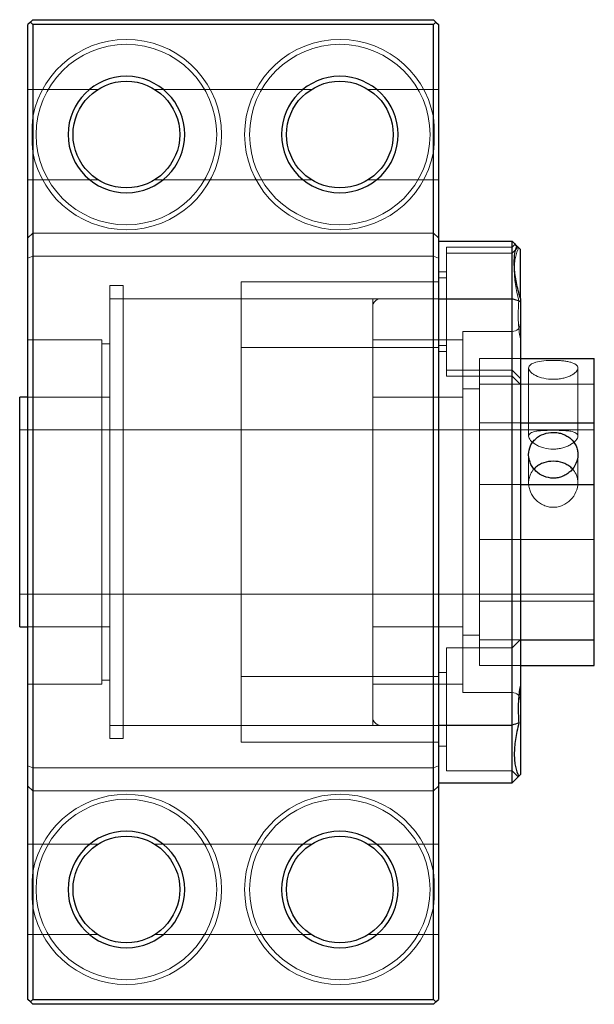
# Model space of a CAD drawing. Header units: millimetres. Extents: x 6289 to 6490, y 8112 to 8298.
# Tile 2 of 4: x 6375 to 6410, y 8112 to 8172. Entities that reach past the tile are written whole.
import ezdxf
from ezdxf.lldxf.tags import DXFTag

# ---------------------------------------------------------------- set-up
doc = ezdxf.new("R2010")
doc.units = ezdxf.units.MM
doc.layers.add('1', color=7, linetype='CONTINUOUS', true_color=0xffffff)
tags = doc.linetypes.add('DASHED', pattern=[25.72, 12.86, -12.86]).pattern_tags.tags
tags[6:7] = [DXFTag(74, 4), DXFTag(75, 0), DXFTag(340, '0'), DXFTag(46, 0.0), DXFTag(50, 0.0), DXFTag(44, 0.0), DXFTag(45, 0.0)]
tags[4:5] = [DXFTag(74, 4), DXFTag(75, 0), DXFTag(340, '0'), DXFTag(46, 0.0), DXFTag(50, 0.0), DXFTag(44, 0.0), DXFTag(45, 0.0)]

msp = doc.modelspace()

# ---------------------------------------------------------------- linework, layer by layer
at = {"layer": '1', "color": 7, "linetype": 'Continuous'}
for p, q in [((6375.951, 8171.806), (6375.801, 8171.656)), ((6375.801, 8112.256), (6375.801, 8171.656)), ((6375.951, 8171.806), (6376.101, 8171.956)), ((6376.101, 8171.656), (6375.951, 8171.806)), ((6376.101, 8171.956), (6400.501, 8171.956)), ((6400.501, 8171.656), (6376.101, 8171.656)), ((6376.101, 8171.656), (6376.101, 8112.256)), ((6400.501, 8171.956), (6400.651, 8171.806)), ((6400.651, 8171.806), (6400.501, 8171.656)), ((6400.501, 8112.256), (6400.501, 8171.656)), ((6400.651, 8171.806), (6400.801, 8171.656)), ((6400.801, 8171.656), (6400.801, 8112.256)), ((6400.801, 8158.456), (6405.301, 8158.456)), ((6405.301, 8154.947), (6405.301, 8158.456)), ((6405.801, 8154.963), (6405.801, 8157.956)), ((6400.801, 8154.947), (6405.301, 8154.947)), ((6405.301, 8128.966), (6405.301, 8154.947)), ((6405.801, 8154.963), (6405.801, 8154.772)), ((6405.801, 8154.772), (6405.801, 8131.428)), ((6405.801, 8151.307), (6410.301, 8151.307)), ((6410.301, 8147.394), (6410.301, 8151.307)), ((6375.801, 8148.956), (6375.301, 8148.956)), ((6375.301, 8141.956), (6375.301, 8148.956)), ((6405.801, 8147.394), (6410.301, 8147.394)), ((6410.301, 8143.637), (6410.301, 8147.394)), ((6405.801, 8143.637), (6410.301, 8143.637)), ((6410.301, 8134.166), (6410.301, 8143.637)), ((6375.301, 8134.956), (6375.301, 8141.956)), ((6375.301, 8134.956), (6375.801, 8134.956)), ((6405.801, 8134.166), (6410.301, 8134.166)), ((6410.301, 8132.606), (6410.301, 8134.166)), ((6405.801, 8132.606), (6410.301, 8132.606)), ((6405.801, 8131.439), (6405.801, 8125.956)), ((6400.801, 8128.966), (6405.301, 8128.966)), ((6405.301, 8125.456), (6405.301, 8128.966)), ((6400.801, 8125.456), (6405.301, 8125.456)), ((6375.951, 8112.106), (6375.801, 8112.256)), ((6375.951, 8112.106), (6376.101, 8112.256)), ((6376.101, 8111.956), (6375.951, 8112.106)), ((6376.101, 8112.256), (6400.501, 8112.256)), ((6400.501, 8112.256), (6400.651, 8112.106)), ((6400.651, 8112.106), (6400.501, 8111.956)), ((6400.651, 8112.106), (6400.801, 8112.256)), ((6400.501, 8111.956), (6376.101, 8111.956))]:
    msp.add_line(p, q, dxfattribs=at)
at = {"layer": '1', "color": 8, "linetype": 'DASHED', "lineweight": 5}
for p, q in [((6380.069, 8167.706), (6375.801, 8167.706)), ((6393.069, 8167.706), (6383.533, 8167.706)), ((6400.801, 8167.706), (6396.533, 8167.706)), ((6375.801, 8162.206), (6380.069, 8162.206)), ((6383.533, 8162.206), (6393.069, 8162.206)), ((6396.533, 8162.206), (6400.801, 8162.206)), ((6376.101, 8158.956), (6375.801, 8158.656)), ((6376.101, 8158.956), (6400.501, 8158.956)), ((6400.501, 8158.956), (6400.801, 8158.656)), ((6405.481, 8158.276), (6405.301, 8158.096)), ((6405.301, 8158.096), (6401.301, 8158.096)), ((6401.301, 8158.096), (6401.301, 8154.346)), ((6405.301, 8157.727), (6401.301, 8157.727)), ((6405.666, 8158.092), (6405.301, 8157.727)), ((6375.801, 8157.418), (6376.101, 8157.542)), ((6376.101, 8157.542), (6400.501, 8157.542)), ((6400.801, 8157.418), (6400.501, 8157.542)), ((6401.301, 8156.596), (6400.801, 8156.596)), ((6400.801, 8155.977), (6388.801, 8155.977)), ((6388.801, 8153.977), (6388.801, 8155.977)), ((6401.301, 8156.227), (6400.801, 8156.227)), ((6381.601, 8155.756), (6380.801, 8155.756)), ((6380.801, 8141.956), (6380.801, 8155.756)), ((6381.601, 8141.956), (6381.601, 8155.756)), ((6388.801, 8154.956), (6380.801, 8154.956)), ((6397.301, 8154.956), (6381.601, 8154.956)), ((6396.801, 8154.956), (6388.801, 8154.956)), ((6396.801, 8154.956), (6396.801, 8128.956)), ((6400.801, 8154.956), (6397.301, 8154.956)), ((6401.301, 8154.346), (6401.301, 8150.596)), ((6388.801, 8151.977), (6388.801, 8153.977)), ((6405.301, 8152.956), (6402.301, 8152.956)), ((6402.301, 8152.956), (6402.301, 8130.956)), ((6380.301, 8152.456), (6375.801, 8152.456)), ((6380.301, 8141.956), (6380.301, 8152.456)), ((6380.801, 8152.206), (6380.301, 8152.206)), ((6402.301, 8152.456), (6396.801, 8152.456)), ((6388.801, 8151.977), (6400.801, 8151.977)), ((6388.801, 8131.936), (6388.801, 8151.977)), ((6388.801, 8151.977), (6388.801, 8131.936)), ((6400.801, 8152.096), (6401.301, 8152.096)), ((6400.801, 8151.727), (6401.301, 8151.727)), ((6403.301, 8151.307), (6405.801, 8151.307)), ((6403.301, 8147.394), (6403.301, 8151.307)), ((6401.301, 8150.596), (6405.301, 8150.596)), ((6401.301, 8150.596), (6401.301, 8150.227)), ((6405.301, 8150.596), (6405.801, 8150.096)), ((6406.301, 8150.73), (6406.301, 8146.571)), ((6409.301, 8146.569), (6409.301, 8150.727)), ((6401.301, 8150.227), (6405.301, 8150.227)), ((6405.301, 8150.227), (6405.801, 8149.727)), ((6403.301, 8149.456), (6402.301, 8149.456)), ((6403.301, 8149.746), (6410.301, 8149.746)), ((6380.801, 8148.956), (6375.801, 8148.956)), ((6402.301, 8148.956), (6396.801, 8148.956)), ((6380.801, 8146.956), (6375.301, 8146.956)), ((6388.801, 8146.956), (6380.801, 8146.956)), ((6396.801, 8146.956), (6388.801, 8146.956)), ((6402.301, 8146.956), (6396.801, 8146.956)), ((6410.301, 8146.956), (6402.301, 8146.956)), ((6403.301, 8147.394), (6405.801, 8147.394)), ((6403.301, 8143.637), (6403.301, 8147.394)), ((6406.301, 8145.46), (6406.301, 8143.732)), ((6409.301, 8143.732), (6409.301, 8145.459)), ((6403.301, 8143.637), (6405.801, 8143.637)), ((6403.301, 8134.166), (6403.301, 8143.637)), ((6380.301, 8131.456), (6380.301, 8141.956)), ((6380.801, 8128.156), (6380.801, 8141.956)), ((6381.601, 8128.156), (6381.601, 8141.956)), ((6403.301, 8140.276), (6410.301, 8140.276)), ((6375.301, 8136.956), (6380.801, 8136.956)), ((6380.801, 8136.956), (6388.801, 8136.956)), ((6388.801, 8136.956), (6396.801, 8136.956)), ((6396.801, 8136.956), (6402.301, 8136.956)), ((6402.301, 8136.956), (6410.301, 8136.956)), ((6403.301, 8136.519), (6410.301, 8136.519)), ((6375.801, 8134.956), (6380.801, 8134.956)), ((6396.801, 8134.956), (6402.301, 8134.956)), ((6402.301, 8134.456), (6403.301, 8134.456)), ((6405.301, 8133.686), (6401.301, 8133.686)), ((6401.301, 8133.686), (6401.301, 8129.936)), ((6403.301, 8134.166), (6405.801, 8134.166)), ((6403.301, 8132.606), (6403.301, 8134.166)), ((6405.801, 8134.186), (6405.301, 8133.686)), ((6403.301, 8132.606), (6405.801, 8132.606)), ((6400.801, 8131.936), (6388.801, 8131.936)), ((6388.801, 8129.936), (6388.801, 8131.936)), ((6401.301, 8132.186), (6400.801, 8132.186)), ((6375.801, 8131.456), (6380.301, 8131.456)), ((6380.301, 8131.706), (6380.801, 8131.706)), ((6396.801, 8131.456), (6402.301, 8131.456)), ((6402.301, 8130.956), (6405.301, 8130.956)), ((6388.801, 8127.936), (6388.801, 8129.936)), ((6401.301, 8129.936), (6401.301, 8126.186)), ((6380.801, 8128.956), (6388.801, 8128.956)), ((6381.601, 8128.956), (6397.301, 8128.956)), ((6388.801, 8128.956), (6396.801, 8128.956)), ((6397.301, 8128.956), (6400.801, 8128.956)), ((6380.801, 8128.156), (6381.601, 8128.156)), ((6388.801, 8127.936), (6400.801, 8127.936)), ((6400.801, 8127.686), (6401.301, 8127.686)), ((6375.801, 8126.495), (6376.101, 8126.371)), ((6400.801, 8126.495), (6400.501, 8126.371)), ((6376.101, 8126.371), (6400.501, 8126.371)), ((6401.301, 8126.186), (6405.301, 8126.186)), ((6405.301, 8126.186), (6405.666, 8125.821)), ((6375.801, 8125.256), (6376.101, 8124.956)), ((6400.801, 8125.256), (6400.501, 8124.956)), ((6376.101, 8124.956), (6400.501, 8124.956)), ((6380.069, 8121.706), (6375.801, 8121.706)), ((6393.069, 8121.706), (6383.533, 8121.706)), ((6400.801, 8121.706), (6396.533, 8121.706)), ((6375.801, 8116.206), (6380.069, 8116.206)), ((6383.533, 8116.206), (6393.069, 8116.206)), ((6396.533, 8116.206), (6400.801, 8116.206))]:
    msp.add_line(p, q, dxfattribs=at)
at = {"layer": '1', "color": 8, "linetype": 'DASHED', "lineweight": 5, "extrusion": (0, 0, -1)}
for centre in [(-6381.801, 8164.956), (-6394.801, 8164.956), (-6381.801, 8118.956), (-6394.801, 8118.956)]:
    msp.add_circle(centre, 5.5, dxfattribs=at)
at = {"layer": '1', "color": 7, "linetype": 'Continuous', "extrusion": (0, 0, -1)}
for centre in [(-6381.801, 8164.956), (-6394.801, 8164.956), (-6381.801, 8118.956), (-6394.801, 8118.956)]:
    msp.add_circle(centre, 3.55, dxfattribs=at)
at = {"layer": '1', "color": 7, "linetype": 'Continuous'}
for centre in [(6381.801, 8164.956), (6394.801, 8164.956), (6381.801, 8118.956), (6394.801, 8118.956)]:
    msp.add_circle(centre, 3.25, dxfattribs=at)
at = {"layer": '1', "color": 8, "linetype": 'DASHED', "lineweight": 5}
for centre, radius, start, end in [((6381.801, 8164.956), 5.8, 190.65491, 169.34509), ((6394.801, 8164.956), 5.8, 10.65491, 349.34509), ((6397.301, 8154.456), 0.5, 90, 180), ((6397.301, 8129.456), 0.5, 180, 270), ((6381.801, 8118.956), 5.8, 190.65491, 169.34509), ((6394.801, 8118.956), 5.8, 10.65491, 349.34509)]:
    msp.add_arc(centre, radius, start, end, dxfattribs=at)
at = {"layer": '1', "color": 8, "linetype": 'DASHED', "lineweight": 5, "extrusion": (0, 0, -1)}
for centre, start, end in [((-6405.301, 8153.456), 180, 270), ((-6405.301, 8130.456), 90, 180)]:
    msp.add_arc(centre, 0.5, start, end, dxfattribs=at)
at = {"layer": '1', "color": 8, "linetype": 'DASHED', "lineweight": 5}
for points in [[(6376.101, 8166.029), (6376.034, 8165.314), (6376.034, 8164.599), (6376.101, 8163.884)], [(6400.501, 8163.884), (6400.568, 8164.599), (6400.568, 8165.314), (6400.501, 8166.029)], [(6376.101, 8120.029), (6376.034, 8119.314), (6376.034, 8118.599), (6376.101, 8117.884)], [(6400.501, 8117.884), (6400.568, 8118.599), (6400.568, 8119.314), (6400.501, 8120.029)]]:
    msp.add_open_spline(points, degree=3, dxfattribs=at)
at = {"layer": '1', "color": 7, "linetype": 'Continuous'}
for points in [[(6405.301, 8158.456), (6405.394, 8158.363), (6405.488, 8158.27), (6405.581, 8158.176)], [(6405.598, 8158.16), (6405.65, 8158.108), (6405.718, 8158.039), (6405.801, 8157.956)], [(6405.801, 8154.772), (6405.634, 8154.831), (6405.468, 8154.889), (6405.301, 8154.947)], [(6405.707, 8129.108), (6405.572, 8129.06), (6405.437, 8129.013), (6405.301, 8128.966)], [(6405.707, 8125.863), (6405.572, 8125.727), (6405.437, 8125.592), (6405.301, 8125.456)]]:
    msp.add_open_spline(points, degree=3, dxfattribs=at)
for points, knots in [([(6405.801, 8154.963), (6405.704, 8155.296), (6405.622, 8155.622), (6405.5, 8156.243), (6405.459, 8156.536), (6405.429, 8156.949), (6405.425, 8157.083), (6405.427, 8157.338), (6405.434, 8157.459), (6405.47, 8157.8), (6405.516, 8158.001), (6405.581, 8158.176)], [0, 0, 0, 0, 0.25, 0.25, 0.5, 0.5, 0.625, 0.625, 0.75, 0.75, 1, 1, 1, 1]), ([(6407.801, 8144.02), (6407.9, 8144.02), (6407.998, 8144.029), (6408.19, 8144.067), (6408.285, 8144.096), (6408.467, 8144.17), (6408.553, 8144.215), (6408.716, 8144.322), (6408.793, 8144.384), (6409, 8144.585), (6409.111, 8144.746), (6409.261, 8145.09), (6409.301, 8145.276), (6409.301, 8145.549), (6409.291, 8145.641), (6409.253, 8145.818), (6409.225, 8145.903), (6409.112, 8146.151), (6409.002, 8146.299), (6408.793, 8146.485), (6408.717, 8146.539), (6408.555, 8146.635), (6408.467, 8146.676), (6408.285, 8146.742), (6408.192, 8146.767), (6407.999, 8146.8), (6407.9, 8146.809), (6407.606, 8146.809), (6407.408, 8146.775), (6407.047, 8146.644), (6406.879, 8146.546), (6406.672, 8146.363), (6406.608, 8146.294), (6406.5, 8146.148), (6406.453, 8146.07), (6406.34, 8145.823), (6406.301, 8145.644), (6406.301, 8145.368), (6406.311, 8145.277), (6406.349, 8145.096), (6406.378, 8145.006), (6406.453, 8144.833), (6406.499, 8144.75), (6406.608, 8144.593), (6406.671, 8144.519), (6406.878, 8144.317), (6407.045, 8144.207), (6407.405, 8144.06), (6407.602, 8144.02), (6407.801, 8144.02)], [0, 0, 0, 0, 0.03125, 0.03125, 0.0625, 0.0625, 0.09375, 0.09375, 0.125, 0.125, 0.1875, 0.1875, 0.25, 0.25, 0.28125, 0.28125, 0.3125, 0.3125, 0.375, 0.375, 0.40625, 0.40625, 0.4375, 0.4375, 0.46875, 0.46875, 0.5, 0.5, 0.5625, 0.5625, 0.625, 0.625, 0.65625, 0.65625, 0.6875, 0.6875, 0.75, 0.75, 0.78125, 0.78125, 0.8125, 0.8125, 0.84375, 0.84375, 0.875, 0.875, 0.9375, 0.9375, 1, 1, 1, 1]), ([(6408.964, 8144.585), (6408.932, 8144.619), (6408.899, 8144.651), (6408.794, 8144.74), (6408.718, 8144.793), (6408.556, 8144.884), (6408.468, 8144.923), (6408.196, 8145.017), (6407.998, 8145.049), (6407.605, 8145.049), (6407.407, 8145.017), (6407.135, 8144.923), (6407.047, 8144.884), (6406.884, 8144.793), (6406.809, 8144.741), (6406.701, 8144.648), (6406.664, 8144.613), (6406.629, 8144.576)], [0, 0, 0, 0, 0.056575, 0.056575, 0.166749, 0.166749, 0.276924, 0.276924, 0.497273, 0.497273, 0.717622, 0.717622, 0.827797, 0.827797, 0.937972, 0.937972, 1, 1, 1, 1]), ([(6405.801, 8131.428), (6405.732, 8131.048), (6405.688, 8130.658), (6405.657, 8129.883), (6405.668, 8129.495), (6405.707, 8129.108)], [0, 0, 0, 0, 0.5, 0.5, 1, 1, 1, 1]), ([(6405.707, 8129.108), (6405.617, 8128.757), (6405.545, 8128.415), (6405.45, 8127.773), (6405.426, 8127.473), (6405.426, 8127.055), (6405.432, 8126.921), (6405.457, 8126.668), (6405.475, 8126.55), (6405.547, 8126.218), (6405.617, 8126.026), (6405.707, 8125.863)], [0, 0, 0, 0, 0.25, 0.25, 0.5, 0.5, 0.625, 0.625, 0.75, 0.75, 1, 1, 1, 1])]:
    msp.add_open_spline(points, degree=3, knots=knots, dxfattribs=at)
at = {"layer": '1', "color": 8, "linetype": 'DASHED', "lineweight": 5}
for points, knots in [([(6405.707, 8158.05), (6405.617, 8157.887), (6405.547, 8157.695), (6405.475, 8157.363), (6405.457, 8157.245), (6405.432, 8156.992), (6405.426, 8156.858), (6405.426, 8156.44), (6405.45, 8156.14), (6405.545, 8155.498), (6405.617, 8155.156), (6405.707, 8154.805)], [0, 0, 0, 0, 0.25, 0.25, 0.375, 0.375, 0.5, 0.5, 0.75, 0.75, 1, 1, 1, 1]), ([(6405.707, 8154.805), (6405.668, 8154.418), (6405.657, 8154.03), (6405.688, 8153.255), (6405.732, 8152.865), (6405.801, 8152.484)], [0, 0, 0, 0, 0.5, 0.5, 1, 1, 1, 1]), ([(6407.801, 8151.195), (6407.9, 8151.195), (6407.998, 8151.193), (6408.19, 8151.184), (6408.285, 8151.177), (6408.467, 8151.158), (6408.553, 8151.147), (6408.716, 8151.118), (6408.793, 8151.101), (6409, 8151.043), (6409.112, 8150.993), (6409.261, 8150.875), (6409.301, 8150.805), (6409.301, 8150.693), (6409.291, 8150.653), (6409.253, 8150.574), (6409.225, 8150.534), (6409.112, 8150.414), (6409.002, 8150.337), (6408.792, 8150.234), (6408.717, 8150.204), (6408.554, 8150.149), (6408.467, 8150.124), (6408.285, 8150.085), (6408.192, 8150.07), (6407.999, 8150.05), (6407.9, 8150.045), (6407.606, 8150.045), (6407.408, 8150.066), (6407.047, 8150.143), (6406.88, 8150.201), (6406.672, 8150.302), (6406.609, 8150.338), (6406.5, 8150.414), (6406.454, 8150.453), (6406.34, 8150.573), (6406.301, 8150.653), (6406.301, 8150.768), (6406.311, 8150.804), (6406.349, 8150.872), (6406.378, 8150.904), (6406.453, 8150.964), (6406.499, 8150.991), (6406.607, 8151.04), (6406.671, 8151.062), (6406.878, 8151.12), (6407.045, 8151.149), (6407.405, 8151.186), (6407.603, 8151.195), (6407.801, 8151.195)], [0, 0, 0, 0, 0.03125, 0.03125, 0.0625, 0.0625, 0.09375, 0.09375, 0.125, 0.125, 0.1875, 0.1875, 0.25, 0.25, 0.28125, 0.28125, 0.3125, 0.3125, 0.375, 0.375, 0.40625, 0.40625, 0.4375, 0.4375, 0.46875, 0.46875, 0.5, 0.5, 0.5625, 0.5625, 0.625, 0.625, 0.65625, 0.65625, 0.6875, 0.6875, 0.75, 0.75, 0.78125, 0.78125, 0.8125, 0.8125, 0.84375, 0.84375, 0.875, 0.875, 0.9375, 0.9375, 1, 1, 1, 1]), ([(6407.801, 8146.937), (6407.901, 8146.937), (6407.999, 8146.936), (6408.191, 8146.932), (6408.287, 8146.929), (6408.468, 8146.92), (6408.554, 8146.914), (6408.717, 8146.898), (6408.793, 8146.888), (6408.999, 8146.851), (6409.111, 8146.814), (6409.261, 8146.715), (6409.301, 8146.65), (6409.301, 8146.537), (6409.291, 8146.496), (6409.253, 8146.411), (6409.224, 8146.367), (6409.111, 8146.233), (6409, 8146.143), (6408.792, 8146.022), (6408.717, 8145.984), (6408.555, 8145.917), (6408.467, 8145.887), (6408.287, 8145.838), (6408.193, 8145.819), (6407.999, 8145.793), (6407.9, 8145.786), (6407.605, 8145.786), (6407.407, 8145.813), (6407.136, 8145.886), (6407.048, 8145.916), (6406.885, 8145.984), (6406.81, 8146.021), (6406.603, 8146.143), (6406.492, 8146.232), (6406.378, 8146.367), (6406.35, 8146.411), (6406.311, 8146.495), (6406.301, 8146.536), (6406.301, 8146.612), (6406.311, 8146.647), (6406.349, 8146.71), (6406.378, 8146.739), (6406.491, 8146.814), (6406.603, 8146.851), (6406.809, 8146.888), (6406.885, 8146.898), (6407.048, 8146.914), (6407.134, 8146.92), (6407.315, 8146.929), (6407.41, 8146.932), (6407.603, 8146.936), (6407.701, 8146.937), (6407.801, 8146.937)], [0, 0, 0, 0, 0.03125, 0.03125, 0.0625, 0.0625, 0.09375, 0.09375, 0.125, 0.125, 0.1875, 0.1875, 0.25, 0.25, 0.28125, 0.28125, 0.3125, 0.3125, 0.375, 0.375, 0.40625, 0.40625, 0.4375, 0.4375, 0.46875, 0.46875, 0.5, 0.5, 0.5625, 0.5625, 0.59375, 0.59375, 0.625, 0.625, 0.6875, 0.6875, 0.71875, 0.71875, 0.75, 0.75, 0.78125, 0.78125, 0.8125, 0.8125, 0.875, 0.875, 0.90625, 0.90625, 0.9375, 0.9375, 0.96875, 0.96875, 1, 1, 1, 1]), ([(6406.629, 8144.576), (6406.542, 8144.481), (6406.469, 8144.374), (6406.377, 8144.175), (6406.348, 8144.09), (6406.31, 8143.914), (6406.301, 8143.822), (6406.301, 8143.637), (6406.311, 8143.545), (6406.35, 8143.36), (6406.38, 8143.267), (6406.493, 8143.003), (6406.604, 8142.837), (6406.81, 8142.627), (6406.886, 8142.563), (6407.048, 8142.451), (6407.134, 8142.403), (6407.315, 8142.324), (6407.41, 8142.293), (6407.603, 8142.252), (6407.701, 8142.242), (6407.801, 8142.242)], [0, 0, 0, 0, 0.125645, 0.125645, 0.21308, 0.21308, 0.300516, 0.300516, 0.387951, 0.387951, 0.475387, 0.475387, 0.650258, 0.650258, 0.737693, 0.737693, 0.825129, 0.825129, 0.912564, 0.912564, 1, 1, 1, 1]), ([(6407.801, 8142.242), (6407.901, 8142.242), (6407.999, 8142.252), (6408.191, 8142.293), (6408.287, 8142.323), (6408.558, 8142.442), (6408.724, 8142.557), (6408.998, 8142.836), (6409.109, 8143.003), (6409.26, 8143.355), (6409.3, 8143.544), (6409.301, 8143.82), (6409.292, 8143.913), (6409.254, 8144.089), (6409.226, 8144.174), (6409.132, 8144.377), (6409.056, 8144.488), (6408.964, 8144.585)], [0, 0, 0, 0, 0.087059, 0.087059, 0.174117, 0.174117, 0.348235, 0.348235, 0.522352, 0.522352, 0.69647, 0.69647, 0.783528, 0.783528, 0.870587, 0.870587, 1, 1, 1, 1]), ([(6405.801, 8125.956), (6405.732, 8125.887), (6405.689, 8125.844), (6405.668, 8125.823), (6405.666, 8125.821), (6405.666, 8125.821)], [0, 0, 0, 0, 0.773316, 0.773316, 1, 1, 1, 1])]:
    msp.add_open_spline(points, degree=3, knots=knots, dxfattribs=at)

doc.saveas('drawing.dxf')
